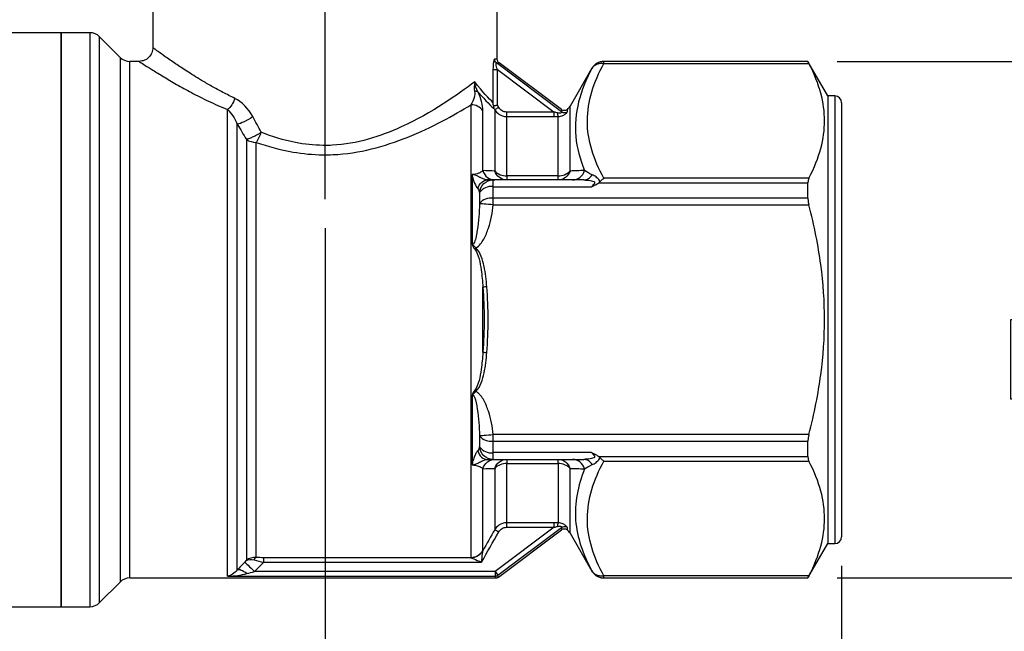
# Model space of a CAD drawing. Header units: inches. Extents: x 0.2 to 10.8, y 0.2 to 8.2.
# Tile 3 of 13: x 2.6 to 4.3, y 1.9 to 2.9. Entities that reach past the tile are written whole.
import ezdxf

# ---------------------------------------------------------------- set-up
doc = ezdxf.new("R2010")
doc.units = ezdxf.units.IN
doc.header["$MEASUREMENT"] = 0
doc.linetypes.add('SLD-Center', pattern=[0.75, 0.6, -0.05, 0.05, -0.05])
doc.linetypes.add('SLD-Solid', pattern=[0])
doc.layers.add('CENTER', color=40, linetype='SLD-Center')
doc.layers.add('DIMENSIONS', color=140, linetype='SLD-Solid', lineweight=25)
doc.styles.add('SLDTEXTSTYLE0', font='TXT', dxfattribs={"width": 0.7})
doc.dimstyles.new('SLDDIMSTYLE0', dxfattribs={"dimtxt": 0.084961, "dimasz": 0.13, "dimexe": 0, "dimexo": 0.0625, "dimgap": 0.02124, "dimtad": 0, "dimtih": 1, "dimtoh": 1, "dimrnd": 1e-09, "dimzin": 12, "dimdsep": 46, "dimtxsty": 'SLDTEXTSTYLE0', "dimsah": 1, "dimcen": 0.09, "dimadec": 0, "dimazin": 3, "dimtfac": 1, "dimtofl": 0, "dimtmove": 0, "dimatfit": 3, "dimfxl": 0, "dimfrac": 2, "dimtolj": 1, "dimtzin": 12, "dimarcsym": 0})
doc.dimstyles.new('SLDDIMSTYLE1', dxfattribs={"dimtxt": 0.084961, "dimasz": 0.13, "dimexe": 0, "dimexo": 0.0625, "dimgap": 0.02124, "dimtad": 0, "dimtih": 1, "dimtoh": 1, "dimrnd": 1e-09, "dimdsep": 46, "dimtxsty": 'SLDTEXTSTYLE0', "dimsah": 1, "dimcen": 0.09, "dimadec": 0, "dimazin": 2, "dimtfac": 1, "dimtmove": 0, "dimatfit": 0, "dimfxl": 0, "dimfrac": 2, "dimtolj": 1, "dimtzin": 12, "dimarcsym": 0})
doc.dimstyles.new('SLDDIMSTYLE2', dxfattribs={"dimtxt": 0.084961, "dimasz": 0.13, "dimexe": 0, "dimexo": 0.0625, "dimgap": 0.02124, "dimtad": 0, "dimtih": 1, "dimtoh": 1, "dimrnd": 1e-09, "dimdsep": 46, "dimtxsty": 'SLDTEXTSTYLE0', "dimsah": 1, "dimcen": 0.09, "dimadec": 0, "dimazin": 2, "dimtfac": 1, "dimtofl": 0, "dimtmove": 0, "dimatfit": 3, "dimfxl": 0, "dimfrac": 2, "dimtolj": 1, "dimtzin": 12, "dimarcsym": 0})

# ---------------------------------------------------------------- blocks, each defined once
blk = doc.blocks.new('_D_1')
at = {"layer": 'DIMENSIONS'}
for p, q in [((3.1024, 2.5435), (3.1024, 1.4717)), ((3.9883, 1.9647), (3.9883, 1.4717)), ((3.1024, 1.5967), (2.8524, 1.5967)), ((3.4242, 1.5967), (3.3956, 1.5967)), ((3.3956, 1.5967), (3.3956, 1.4617)), ((3.6766, 1.5967), (3.7052, 1.5967)), ((3.7052, 1.5967), (3.7052, 1.4617)), ((3.9883, 1.5967), (4.2383, 1.5967)), ((3.3956, 1.4617), (3.4242, 1.4617)), ((3.7052, 1.4617), (3.6766, 1.4617))]:
    blk.add_line(p, q, dxfattribs=at)
for points in [[(3.1024, 1.5967), (2.9724, 1.6167), (2.9724, 1.5767)], [(3.9883, 1.5967), (4.1183, 1.5767), (4.1183, 1.6167)]]:
    blk.add_solid(points, dxfattribs=at)
at = {"layer": 'DIMENSIONS', "char_height": 0.08333, "attachment_point": 1, "style": 'SLDTEXTSTYLE0'}
for s, insert in [('0.89', (3.4242, 1.7231)), ('22.5', (3.4242, 1.5691))]:
    blk.add_mtext(s, dxfattribs=dict(at, insert=insert))
blk = doc.blocks.new('_D_2')
at = {"layer": 'DIMENSIONS'}
for p, q in [((2.2166, 1.9647), (2.2166, 1.0698)), ((3.9883, 1.9647), (3.9883, 1.0698)), ((2.2166, 1.1948), (2.856, 1.1948)), ((2.9712, 1.1948), (2.9426, 1.1948)), ((2.9426, 1.1948), (2.9426, 1.0598)), ((3.2236, 1.1948), (3.2522, 1.1948)), ((3.2522, 1.1948), (3.2522, 1.0598)), ((3.9883, 1.1948), (3.3388, 1.1948)), ((2.9426, 1.0598), (2.9712, 1.0598)), ((3.2522, 1.0598), (3.2236, 1.0598))]:
    blk.add_line(p, q, dxfattribs=at)
for points in [[(2.2166, 1.1948), (2.3466, 1.1748), (2.3466, 1.2148)], [(3.9883, 1.1948), (3.8583, 1.2148), (3.8583, 1.1748)]]:
    blk.add_solid(points, dxfattribs=at)
at = {"layer": 'DIMENSIONS', "char_height": 0.08333, "attachment_point": 1, "style": 'SLDTEXTSTYLE0'}
for s, insert in [('1.77', (2.9712, 1.3212)), ('45.0', (2.9712, 1.1672))]:
    blk.add_mtext(s, dxfattribs=dict(at, insert=insert))
blk = doc.blocks.new('_D_3')
at = {"layer": 'DIMENSIONS'}
for p, q in [((3.9805, 2.8297), (4.5574, 2.8297)), ((4.4324, 2.8297), (4.4324, 2.5404)), ((4.3062, 2.3863), (4.2776, 2.3863)), ((4.2776, 2.3863), (4.2776, 2.2513)), ((4.5586, 2.3863), (4.5872, 2.3863)), ((4.5872, 2.3863), (4.5872, 2.2513)), ((4.2776, 2.2513), (4.3062, 2.2513)), ((4.5872, 2.2513), (4.5586, 2.2513)), ((4.4324, 1.9439), (4.4324, 2.2323)), ((3.9805, 1.9439), (4.5574, 1.9439))]:
    blk.add_line(p, q, dxfattribs=at)
for points in [[(4.4324, 2.8297), (4.4124, 2.6997), (4.4524, 2.6997)], [(4.4324, 1.9439), (4.4524, 2.0739), (4.4124, 2.0739)]]:
    blk.add_solid(points, dxfattribs=at)
at = {"layer": 'DIMENSIONS', "char_height": 0.08333, "attachment_point": 1, "style": 'SLDTEXTSTYLE0'}
for s, insert in [('0.89', (4.3062, 2.5128)), ('22.5', (4.3062, 2.3587))]:
    blk.add_mtext(s, dxfattribs=dict(at, insert=insert))
blk = doc.blocks.new('_D_4')
at = {"layer": 'DIMENSIONS'}
for p, q in [((2.9492, 3.7155), (1.6979, 3.7155)), ((1.8229, 3.7155), (1.8229, 2.9592)), ((1.6967, 2.8051), (1.6681, 2.8051)), ((1.6681, 2.8051), (1.6681, 2.6701)), ((1.9491, 2.8051), (1.9777, 2.8051)), ((1.9777, 2.8051), (1.9777, 2.6701)), ((1.6681, 2.6701), (1.6967, 2.6701)), ((1.9777, 2.6701), (1.9491, 2.6701)), ((1.8229, 1.8947), (1.8229, 2.651)), ((2.4776, 1.8947), (1.6979, 1.8947))]:
    blk.add_line(p, q, dxfattribs=at)
for points in [[(1.8229, 3.7155), (1.8029, 3.5855), (1.8429, 3.5855)], [(1.8229, 1.8947), (1.8429, 2.0247), (1.8029, 2.0247)]]:
    blk.add_solid(points, dxfattribs=at)
at = {"layer": 'DIMENSIONS', "char_height": 0.08333, "attachment_point": 1, "style": 'SLDTEXTSTYLE0'}
for s, insert in [('1.82', (1.6967, 2.9315)), ('46.3', (1.6967, 2.7775))]:
    blk.add_mtext(s, dxfattribs=dict(at, insert=insert))

msp = doc.modelspace()

# ---------------------------------------------------------------- linework, layer by layer
for p, q in [((2.8072, 3.1565), (2.8072, 2.8533)), ((3.3977, 2.8336), (3.3977, 3.1565)), ((2.6497, 2.8789), (2.5276, 2.8789)), ((2.699, 2.8789), (2.6497, 2.8789)), ((2.6497, 2.8789), (2.6497, 1.8947)), ((2.6497, 1.8947), (2.6497, 2.8789)), ((2.699, 2.8789), (2.699, 1.8947)), ((2.751, 2.8366), (2.7157, 2.872)), ((2.7157, 1.9016), (2.7157, 2.872)), ((2.751, 2.8366), (2.751, 1.937)), ((2.7836, 2.8297), (2.7677, 2.8297)), ((2.7677, 1.9439), (2.7677, 2.8297)), ((3.5081, 2.743), (3.3962, 2.827)), ((3.5082, 2.7469), (3.4008, 2.8274)), ((3.9305, 2.8297), (3.5806, 2.8297)), ((3.5806, 2.8294), (3.5806, 2.8297)), ((3.5806, 2.8263), (3.5806, 2.8294)), ((3.9305, 2.8294), (3.5806, 2.8294)), ((3.5806, 2.8263), (3.9321, 2.8263)), ((3.9646, 2.7707), (3.9305, 2.8297)), ((3.9305, 2.8294), (3.9305, 2.8297)), ((3.3904, 2.8158), (3.3904, 2.759)), ((3.3981, 2.7547), (3.3981, 2.8158)), ((3.3981, 2.8158), (3.4955, 2.7428)), ((3.5601, 2.8179), (3.5226, 2.7529)), ((3.9765, 2.7707), (3.9646, 2.7707)), ((3.9646, 2.7707), (3.9646, 2.0029)), ((3.9765, 2.7707), (3.9765, 2.0029)), ((3.3526, 2.7554), (3.3526, 1.9791)), ((3.5226, 2.6417), (3.5226, 2.7529)), ((3.9883, 2.7588), (3.9883, 2.0147)), ((2.9352, 1.947), (2.9352, 2.747)), ((3.373, 2.6424), (3.373, 2.7449)), ((3.3935, 2.7469), (3.3935, 2.7469)), ((3.3935, 2.7469), (3.3935, 2.6417)), ((3.4955, 2.7428), (3.414, 2.7428)), ((2.9519, 1.9576), (2.9519, 2.722)), ((3.414, 2.6335), (3.414, 2.735)), ((3.414, 2.735), (3.4955, 2.735)), ((3.5022, 2.6335), (3.5022, 2.7351)), ((2.9676, 2.6958), (2.9676, 1.9741)), ((2.9843, 1.9792), (2.9843, 2.6907)), ((3.3547, 2.6357), (3.3547, 2.5165)), ((3.5465, 2.6263), (3.3907, 2.6263)), ((3.3907, 2.6148), (3.3907, 2.6263)), ((3.5022, 2.6335), (3.414, 2.6335)), ((3.414, 2.6335), (3.414, 2.6263)), ((3.5022, 2.6263), (3.5022, 2.6335)), ((3.5717, 2.6212), (3.9305, 2.6212)), ((3.9321, 2.6292), (3.5806, 2.6292)), ((3.9305, 2.595), (3.9305, 2.6212)), ((3.3674, 2.6046), (3.3674, 2.5857)), ((3.3907, 2.595), (3.3907, 2.6148)), ((3.3907, 2.6148), (3.5596, 2.6148)), ((3.3907, 2.5839), (3.3907, 2.595)), ((3.9305, 2.595), (3.3907, 2.595)), ((3.3907, 2.5839), (3.9321, 2.5839)), ((3.373, 2.331), (3.373, 2.4426)), ((3.3547, 2.2571), (3.3547, 2.1378)), ((3.3674, 2.1879), (3.3674, 2.1689)), ((3.3907, 2.1786), (3.3907, 2.1897)), ((3.9321, 2.1897), (3.3907, 2.1897)), ((3.3907, 2.1786), (3.9305, 2.1786)), ((3.3907, 2.1588), (3.3907, 2.1786)), ((3.9305, 2.1523), (3.9305, 2.1786)), ((3.5596, 2.1588), (3.3907, 2.1588)), ((3.3907, 2.1473), (3.3907, 2.1588)), ((3.3907, 2.1473), (3.5465, 2.1473)), ((3.414, 2.1473), (3.414, 2.1401)), ((3.5022, 2.1401), (3.5022, 2.1473)), ((3.5717, 2.1523), (3.9305, 2.1523)), ((3.5806, 2.1444), (3.9321, 2.1444)), ((3.373, 1.9907), (3.373, 2.1312)), ((3.3935, 2.1319), (3.3935, 2.0267)), ((3.414, 2.1401), (3.5022, 2.1401)), ((3.414, 2.0386), (3.414, 2.1401)), ((3.5022, 2.1401), (3.5022, 2.0385)), ((3.5226, 2.0207), (3.5226, 2.1319)), ((3.4955, 2.0308), (3.3941, 1.9548)), ((3.3988, 1.9485), (3.5081, 2.0306)), ((3.3998, 1.9455), (3.5081, 2.0267)), ((3.4955, 2.0386), (3.414, 2.0386)), ((3.414, 2.0308), (3.4955, 2.0308)), ((3.5226, 2.0207), (3.5601, 1.9557)), ((3.9305, 1.9439), (3.9646, 2.0029)), ((3.9646, 2.0029), (3.9765, 2.0029)), ((3.3527, 1.9787), (2.9972, 1.9787)), ((2.9972, 1.9709), (3.3708, 1.9709)), ((2.7677, 1.9439), (3.3952, 1.9439)), ((2.9352, 1.947), (3.3941, 1.947)), ((3.3941, 1.9548), (2.9814, 1.9548)), ((3.3941, 1.9548), (3.3941, 1.947)), ((3.3941, 1.9548), (3.3988, 1.9485)), ((3.5601, 1.9559), (3.5601, 1.9557)), ((3.9321, 1.9473), (3.5806, 1.9473)), ((3.5806, 1.9441), (3.5806, 1.9473)), ((3.5806, 1.9441), (3.9305, 1.9441)), ((3.5806, 1.9439), (3.9305, 1.9439)), ((3.9305, 1.9439), (3.9305, 1.9441)), ((2.7157, 1.9016), (2.751, 1.937)), ((2.5276, 1.8947), (2.6497, 1.8947)), ((2.6497, 1.8947), (2.699, 1.8947))]:
    msp.add_line(p, q)
at = {"flags": 128}
for points in [[(3.4003, 2.7508), (3.3991, 2.7529), (3.3981, 2.7547)], [(2.9676, 1.9741), (2.966, 1.9725), (2.9647, 1.9712)]]:
    msp.add_lwpolyline(points, dxfattribs=at)
for centre, radius, start, end in [((2.699, 2.8553), 0.0236, 45, 90), ((2.7677, 2.8533), 0.0236, 225, 270), ((3.9765, 2.7588), 0.0118, 360, 90), ((3.5022, 2.7647), 0.0236, 312.7362, 330), ((2.9838, 2.7192), 0.0284, 235.1781, 270.945), ((3.4128, 2.6602), 0.0267, 223.7429, 272.4629), ((3.5033, 2.6602), 0.0267, 267.5371, 316.2571), ((3.3873, 2.5909), 0.0242, 81.9123, 145.2919), ((3.3871, 2.5702), 0.0251, 81.7208, 141.7751), ((3.3871, 2.2034), 0.0251, 218.2249, 278.2792), ((3.3873, 2.1827), 0.0242, 214.7081, 278.0877), ((3.4128, 2.1134), 0.0267, 87.5371, 136.2571), ((3.5033, 2.1134), 0.0267, 43.7429, 92.4629), ((3.5022, 2.0088), 0.0236, 30, 47.2871), ((3.9765, 2.0147), 0.0118, 270, 0), ((2.7677, 1.9203), 0.0236, 90, 135), ((2.699, 1.9183), 0.0236, 270, 315)]:
    msp.add_arc(centre, radius, start, end)
for points, knots in [([(2.8072, 2.8533), (2.8068, 2.8502), (2.8061, 2.8441), (2.8007, 2.8362), (2.7928, 2.8308), (2.7867, 2.8301), (2.7836, 2.8297)], [0, 0, 0, 0, 0.25011, 0.5000387, 0.7499368, 1, 1, 1, 1]), ([(2.9476, 2.7662), (2.9408, 2.7696), (2.9272, 2.7765), (2.9082, 2.7868), (2.8915, 2.7965), (2.8773, 2.8053), (2.8654, 2.8128), (2.8551, 2.8195), (2.842, 2.8283), (2.828, 2.838), (2.8176, 2.8454), (2.812, 2.8496), (2.8092, 2.8517), (2.8075, 2.8531), (2.8073, 2.8533), (2.8072, 2.8533)], [0, 0, 0, 0, 0.083744, 0.167437, 0.251094, 0.320628, 0.385811, 0.446661, 0.503246, 0.638016, 0.765234, 0.826286, 0.88574, 0.943713, 1, 1, 1, 1]), ([(2.7836, 2.8297), (2.7841, 2.8294), (2.7851, 2.8287), (2.7934, 2.8233), (2.8067, 2.8149), (2.825, 2.8038), (2.8473, 2.7905), (2.8731, 2.7762), (2.9022, 2.7613), (2.9241, 2.7518), (2.9352, 2.747)], [0, 0, 0, 0, 0.120398, 0.241616, 0.365478, 0.494015, 0.620528, 0.746027, 0.87202, 1, 1, 1, 1]), ([(3.3932, 2.8332), (3.3928, 2.8332), (3.3921, 2.8321), (3.3908, 2.8266), (3.3904, 2.8205), (3.3904, 2.8158)], [0, 0, 0, 0, 0.01805126, 0.02707689, 0.0631794, 0.0631794, 0.0631794, 0.0631794]), ([(3.3962, 2.827), (3.3951, 2.8278), (3.3936, 2.8298), (3.3932, 2.8322), (3.3932, 2.8332)], [0, 0, 0, 0, 0.571429, 1, 1, 1, 1]), ([(3.3981, 2.8158), (3.397, 2.819), (3.3958, 2.8231), (3.3956, 2.8265), (3.3959, 2.8271), (3.3962, 2.827)], [0, 0, 0, 0, 0.03610251, 0.04512814, 0.0631794, 0.0631794, 0.0631794, 0.0631794]), ([(3.4008, 2.8273), (3.4004, 2.8277), (3.3994, 2.8285), (3.3985, 2.8301), (3.3978, 2.8318), (3.3977, 2.833), (3.3977, 2.8336)], [0, 0, 0, 0, 0.249906, 0.499994, 0.750085, 1, 1, 1, 1]), ([(3.5806, 2.6292), (3.5719, 2.6453), (3.5647, 2.6616), (3.5547, 2.6945), (3.5521, 2.7111), (3.5525, 2.7609), (3.5632, 2.7942), (3.5806, 2.8263)], [0, 0, 0, 0, 0.25, 0.25, 0.5, 0.5, 1, 1, 1, 1]), ([(3.5806, 2.8297), (3.5785, 2.8295), (3.5744, 2.8292), (3.5687, 2.8267), (3.5637, 2.823), (3.5613, 2.8196), (3.5601, 2.8179)], [0, 0, 0, 0, 0.250096, 0.500027, 0.750012, 1, 1, 1, 1]), ([(3.5806, 2.8294), (3.5797, 2.8294), (3.5778, 2.8293), (3.5749, 2.8288), (3.5721, 2.8279), (3.5693, 2.8266), (3.5666, 2.825), (3.5642, 2.8229), (3.5619, 2.8205), (3.5607, 2.8186), (3.5601, 2.8176)], [0, 0, 0, 0, 0.113789, 0.230774, 0.35096, 0.474349, 0.600944, 0.73075, 0.863768, 1, 1, 1, 1]), ([(3.5601, 2.8176), (3.5606, 2.8183), (3.5614, 2.8195), (3.5628, 2.8211), (3.5643, 2.8224), (3.5658, 2.8234), (3.5672, 2.8242), (3.5694, 2.8252), (3.5725, 2.8262), (3.5766, 2.8267), (3.5793, 2.8264), (3.5806, 2.8263)], [0, 0, 0, 0, 0.1045981, 0.2007672, 0.288394, 0.3674663, 0.4380492, 0.5002656, 0.6786111, 0.8446857, 1, 1, 1, 1]), ([(3.9305, 2.8294), (3.9306, 2.8294), (3.9306, 2.8292), (3.9309, 2.8286), (3.9314, 2.8277), (3.9318, 2.8268), (3.9321, 2.8263)], [0, 0, 0, 0, 0.249002, 0.49583, 0.744763, 1, 1, 1, 1]), ([(3.9321, 2.6292), (3.9416, 2.6476), (3.9482, 2.6644), (3.9569, 2.6967), (3.959, 2.7122), (3.959, 2.7433), (3.9569, 2.7588), (3.9482, 2.7911), (3.9416, 2.8079), (3.9321, 2.8263)], [0, 0, 0, 0, 0.25, 0.25, 0.5, 0.5, 0.75, 0.75, 1, 1, 1, 1]), ([(3.3904, 2.8158), (3.3908, 2.8158), (3.3926, 2.8158), (3.3961, 2.8158), (3.3981, 2.8158)], [0, 0, 0, 0, 0.428571, 1, 1, 1, 1]), ([(3.5601, 2.8176), (3.5399, 2.7802), (3.5234, 2.7215), (3.5396, 2.6618), (3.5474, 2.6425)], [0.2140305, 0.2140305, 0.2140305, 0.2140305, 0.8033324, 1.0900246, 1.0900246, 1.0900246, 1.0900246]), ([(3.5601, 2.8179), (3.5601, 2.8179), (3.5601, 2.818), (3.5601, 2.8178), (3.5601, 2.8176)], [0, 0, 0, 0, 0.12134, 1, 1, 1, 1]), ([(3.3593, 2.7945), (3.3298, 2.7728), (3.2578, 2.7208), (3.1521, 2.6862), (3.0884, 2.6853), (3.046, 2.6898), (3.0116, 2.7007), (2.993, 2.7081)], [4.659336, 4.659336, 4.659336, 4.659336, 5.178575, 5.524735, 5.568005, 5.697814, 5.870894, 5.870894, 5.870894, 5.870894]), ([(3.3593, 2.7945), (3.3593, 2.7945), (3.3593, 2.7945), (3.358, 2.7888), (3.3577, 2.7832), (3.3588, 2.7783)], [-0.00036044, -0.00036044, -0.00036044, -0.00036044, 0, 0, 0.07436772, 0.07436772, 0.07436772, 0.07436772]), ([(3.3645, 2.7775), (3.3619, 2.7825), (3.3601, 2.7884), (3.3593, 2.7945), (3.3593, 2.7945), (3.3593, 2.7945)], [-0.00036044, -0.00036044, -0.00036044, -0.00036044, 0.07400727, 0.07400727, 0.07436772, 0.07436772, 0.07436772, 0.07436772]), ([(3.3588, 2.7783), (3.3596, 2.7748), (3.3586, 2.7663), (3.355, 2.7592), (3.3526, 2.7554)], [0, 0, 0, 0, 0.0551291, 0.1286346, 0.1286346, 0.1286346, 0.1286346]), ([(3.3645, 2.7775), (3.3639, 2.7779), (3.3623, 2.7784), (3.3599, 2.7784), (3.3588, 2.7783)], [0, 0, 0, 0, 0.571429, 1, 1, 1, 1]), ([(3.373, 2.7449), (3.373, 2.7494), (3.3719, 2.7584), (3.3675, 2.7712), (3.3645, 2.7775)], [0, 0, 0, 0, 0.0735055, 0.1286346, 0.1286346, 0.1286346, 0.1286346]), ([(2.9843, 2.6908), (3.0044, 2.6838), (3.0416, 2.6735), (3.0873, 2.6692), (3.1561, 2.6701), (3.2536, 2.698), (3.3234, 2.7374), (3.3526, 2.7553)], [4.791493, 4.791493, 4.791493, 4.791493, 4.964573, 5.094383, 5.137653, 5.483813, 5.870894, 5.870894, 5.870894, 5.870894]), ([(3.373, 2.7449), (3.371, 2.7481), (3.368, 2.7507), (3.3608, 2.7544), (3.3567, 2.7554), (3.3526, 2.7554)], [0, 0, 0, 0, 0.5, 0.5, 1, 1, 1, 1]), ([(3.3917, 2.7529), (3.3914, 2.7538), (3.3909, 2.7559), (3.3906, 2.7579), (3.3904, 2.759)], [0, 0, 0, 0, 0.449542, 1, 1, 1, 1]), ([(3.3981, 2.7547), (3.3976, 2.7545), (3.3966, 2.7542), (3.3952, 2.7539), (3.394, 2.7535), (3.393, 2.7533), (3.3923, 2.7531), (3.3919, 2.753), (3.3917, 2.753)], [0, 0, 0, 0, 0.211787, 0.405675, 0.581293, 0.738663, 0.878177, 1, 1, 1, 1]), ([(3.3935, 2.7469), (3.3934, 2.7472), (3.3929, 2.7481), (3.3924, 2.7496), (3.3919, 2.7514), (3.3917, 2.7525), (3.3917, 2.753)], [0, 0, 0, 0, 0.12665, 0.500092, 0.768537, 1, 1, 1, 1]), ([(3.4003, 2.7508), (3.3984, 2.7497), (3.395, 2.7478), (3.3936, 2.747), (3.3935, 2.7469)], [0, 0, 0, 0, 0.571429, 1, 1, 1, 1]), ([(3.3935, 2.7469), (3.3952, 2.7438), (3.4009, 2.7376), (3.4092, 2.735), (3.414, 2.735)], [0.21000284, 0.21000284, 0.21000284, 0.21000284, 0.22792863, 0.25182967, 0.25182967, 0.25182967, 0.25182967]), ([(3.414, 2.7428), (3.4112, 2.7428), (3.4084, 2.7435), (3.4037, 2.7463), (3.4017, 2.7484), (3.4003, 2.7508)], [0, 0, 0, 0, 0.5, 0.5, 1, 1, 1, 1]), ([(3.414, 2.735), (3.414, 2.7353), (3.414, 2.7371), (3.414, 2.7407), (3.414, 2.7428)], [0, 0, 0, 0, 0.428571, 1, 1, 1, 1]), ([(3.4955, 2.735), (3.4955, 2.7354), (3.4955, 2.7363), (3.4955, 2.7391), (3.4955, 2.7409), (3.4955, 2.7428)], [0, 0, 0, 0, 0.5, 0.5, 1, 1, 1, 1]), ([(3.5081, 2.743), (3.5082, 2.7428), (3.5081, 2.7422), (3.5069, 2.7412), (3.5046, 2.7406), (3.5025, 2.7408), (3.501, 2.7412)], [0.25882483, 0.25882483, 0.25882483, 0.25882483, 0.27335767, 0.2878905, 0.29515692, 0.30968976, 0.30968976, 0.30968976, 0.30968976]), ([(3.501, 2.7412), (3.5011, 2.7395), (3.5014, 2.7367), (3.502, 2.7354), (3.5022, 2.7351)], [0, 0, 0, 0, 0.571429, 1, 1, 1, 1]), ([(3.5022, 2.7351), (3.505, 2.7352), (3.5091, 2.7362), (3.5143, 2.739), (3.5174, 2.742), (3.5182, 2.7433), (3.5182, 2.7436)], [0.25882483, 0.25882483, 0.25882483, 0.25882483, 0.27335767, 0.28062409, 0.29515692, 0.30968976, 0.30968976, 0.30968976, 0.30968976]), ([(3.5182, 2.7474), (3.5175, 2.7468), (3.516, 2.7457), (3.5133, 2.7451), (3.5105, 2.7454), (3.5089, 2.7464), (3.5081, 2.7469)], [0, 0, 0, 0, 0.250267, 0.500068, 0.750035, 1, 1, 1, 1]), ([(3.5182, 2.7436), (3.517, 2.7425), (3.5136, 2.7409), (3.5098, 2.7418), (3.5081, 2.743)], [0, 0, 0, 0, 0.428571, 1, 1, 1, 1]), ([(2.993, 2.7081), (2.9922, 2.7075), (2.9906, 2.7065), (2.9882, 2.7051), (2.9859, 2.7037), (2.9828, 2.7019), (2.9794, 2.7003), (2.9759, 2.6986), (2.9728, 2.6974), (2.9699, 2.6964), (2.9684, 2.696), (2.9676, 2.6958)], [0, 0, 0, 0, 0.0998998, 0.1783547, 0.2502577, 0.3568668, 0.5000948, 0.6081455, 0.7499286, 0.862517, 1, 1, 1, 1]), ([(2.9843, 2.6907), (2.9847, 2.6913), (2.9855, 2.6924), (2.9872, 2.6949), (2.9892, 2.6984), (2.991, 2.7023), (2.9922, 2.7056), (2.9927, 2.7073), (2.993, 2.7081)], [0, 0, 0, 0, 0.13271, 0.250212, 0.499998, 0.749784, 0.87452, 1, 1, 1, 1]), ([(3.3676, 2.6386), (3.367, 2.6384), (3.3634, 2.6369), (3.3588, 2.6359), (3.3547, 2.6357)], [0.9443467, 0.9443467, 0.9443467, 0.9443467, 0.95641194, 1.0188842, 1.0188842, 1.0188842, 1.0188842]), ([(3.3547, 2.6357), (3.3548, 2.6342), (3.3551, 2.6328), (3.3557, 2.63), (3.3561, 2.6287), (3.3572, 2.625), (3.358, 2.6227), (3.3607, 2.6165), (3.3626, 2.6134), (3.3642, 2.6116)], [0, 0, 0, 0, 0.125, 0.125, 0.25, 0.25, 0.5, 0.5, 1, 1, 1, 1]), ([(3.381, 2.6263), (3.3804, 2.6263), (3.379, 2.6264), (3.3765, 2.6271), (3.3738, 2.6281), (3.3713, 2.6293), (3.369, 2.6304), (3.3673, 2.6313), (3.3653, 2.6323), (3.3632, 2.6333), (3.361, 2.6343), (3.3591, 2.635), (3.3573, 2.6354), (3.3565, 2.6356), (3.3552, 2.6357), (3.3551, 2.6357), (3.3549, 2.6357), (3.3547, 2.6357)], [-0.0002102, -0.0002102, -0.0002102, -0.0002102, 0.0158248, 0.0318599, 0.0478949, 0.0639299, 0.0719474, 0.0799649, 0.0879824, 0.0959999, 0.1040174, 0.1080262, 0.1100306, 0.112035, 0.112035, 0.112035, 0.1122451, 0.1122451, 0.1122451, 0.1122451]), ([(3.5736, 2.623), (3.5734, 2.6238), (3.5727, 2.6259), (3.5704, 2.6289), (3.5661, 2.6325), (3.5626, 2.6344), (3.5604, 2.6354)], [0.04910422, 0.04910422, 0.04910422, 0.04910422, 0.06019804, 0.08026477, 0.1003315, 0.14046496, 0.14046496, 0.14046496, 0.14046496]), ([(3.5465, 2.6263), (3.55, 2.6263), (3.5553, 2.6259), (3.5616, 2.6246), (3.5649, 2.623), (3.5649, 2.6206), (3.5626, 2.6179), (3.5606, 2.6159), (3.5596, 2.6148)], [0, 0, 0, 0, 0.0401335, 0.0602002, 0.0802669, 0.1003337, 0.1204004, 0.140465, 0.140465, 0.140465, 0.140465]), ([(3.5596, 2.6148), (3.5608, 2.6154), (3.563, 2.6163), (3.5662, 2.6179), (3.5691, 2.6194), (3.5708, 2.6206), (3.5717, 2.6213)], [0, 0, 0, 0, 0.2879, 0.53018, 0.763252, 1, 1, 1, 1]), ([(3.9321, 2.6292), (3.9319, 2.6287), (3.9314, 2.6279), (3.931, 2.6262), (3.9307, 2.6245), (3.9306, 2.6228), (3.9306, 2.6218), (3.9305, 2.6212)], [0, 0, 0, 0, 0.225476, 0.448802, 0.67292, 0.837836, 1, 1, 1, 1]), ([(3.3674, 2.5857), (3.367, 2.5709), (3.3655, 2.5534), (3.3625, 2.5346), (3.3611, 2.5274), (3.3594, 2.5205), (3.3569, 2.516), (3.3554, 2.5159), (3.3547, 2.5165)], [0.0938727, 0.0938727, 0.0938727, 0.0938727, 0.224972, 0.2413594, 0.2577468, 0.2905216, 0.306909, 0.3232965, 0.3232965, 0.3232965, 0.3232965]), ([(3.3612, 2.51), (3.3643, 2.5115), (3.3668, 2.514), (3.3711, 2.5192), (3.373, 2.5221), (3.3779, 2.531), (3.3805, 2.5374), (3.3871, 2.5567), (3.3897, 2.5703), (3.3907, 2.5839)], [0, 0, 0, 0, 0.125, 0.125, 0.25, 0.25, 0.5, 0.5, 1, 1, 1, 1]), ([(3.9305, 2.595), (3.9306, 2.5941), (3.9306, 2.5924), (3.9309, 2.5896), (3.9314, 2.5868), (3.9318, 2.5849), (3.9321, 2.5839)], [0, 0, 0, 0, 0.249002, 0.49583, 0.744763, 1, 1, 1, 1]), ([(3.9321, 2.1897), (3.9416, 2.2264), (3.9482, 2.2601), (3.9569, 2.3248), (3.959, 2.3558), (3.959, 2.4178), (3.9569, 2.4488), (3.9482, 2.5135), (3.9416, 2.5472), (3.9321, 2.5839)], [0, 0, 0, 0, 0.25, 0.25, 0.5, 0.5, 0.75, 0.75, 1, 1, 1, 1]), ([(3.3547, 2.5165), (3.3547, 2.5164), (3.3547, 2.5164), (3.3551, 2.513), (3.3571, 2.5102), (3.3591, 2.5078)], [-0.02794877, -0.02794877, -0.02794877, -0.02794877, -0.02768405, -0.02768405, 0, 0, 0, 0]), ([(3.3612, 2.51), (3.359, 2.5118), (3.3571, 2.5134), (3.3547, 2.5164), (3.3547, 2.5164), (3.3547, 2.5165)], [-0.02794877, -0.02794877, -0.02794877, -0.02794877, -0.00026473, -0.00026473, 0, 0, 0, 0]), ([(3.3612, 2.51), (3.3608, 2.5096), (3.3601, 2.5088), (3.3594, 2.5081), (3.3591, 2.5078)], [0, 0, 0, 0, 0.571429, 1, 1, 1, 1]), ([(3.3591, 2.5078), (3.3627, 2.5033), (3.3669, 2.4912), (3.3711, 2.469), (3.3724, 2.4525), (3.373, 2.4426)], [0, 0, 0, 0, 0.0510557, 0.1021115, 0.1786951, 0.1786951, 0.1786951, 0.1786951]), ([(3.3799, 2.4432), (3.3789, 2.4548), (3.3776, 2.4667), (3.3739, 2.4839), (3.3723, 2.4895), (3.3681, 2.5006), (3.3654, 2.5059), (3.3612, 2.51)], [0, 0, 0, 0, 0.5, 0.5, 0.75, 0.75, 1, 1, 1, 1]), ([(3.3799, 2.4432), (3.3787, 2.4431), (3.3759, 2.4428), (3.3738, 2.4427), (3.373, 2.4426)], [0, 0, 0, 0, 0.428571, 1, 1, 1, 1]), ([(3.373, 2.331), (3.3724, 2.3211), (3.3711, 2.3045), (3.3669, 2.2824), (3.3627, 2.2703), (3.3591, 2.2658)], [0, 0, 0, 0, 0.0765836, 0.1276393, 0.1786951, 0.1786951, 0.1786951, 0.1786951]), ([(3.3612, 2.2636), (3.3654, 2.2677), (3.3681, 2.273), (3.3723, 2.2841), (3.3739, 2.2897), (3.3776, 2.3069), (3.3789, 2.3187), (3.3799, 2.3304)], [0, 0, 0, 0, 0.25, 0.25, 0.5, 0.5, 1, 1, 1, 1]), ([(3.373, 2.331), (3.3738, 2.3309), (3.3759, 2.3307), (3.3787, 2.3305), (3.3799, 2.3304)], [0, 0, 0, 0, 0.571429, 1, 1, 1, 1]), ([(3.3591, 2.2658), (3.3571, 2.2634), (3.3551, 2.2606), (3.3547, 2.2572), (3.3547, 2.2571), (3.3547, 2.2571)], [-0.02768405, -0.02768405, -0.02768405, -0.02768405, 0, 0, 0.00026472, 0.00026472, 0.00026472, 0.00026472]), ([(3.3547, 2.2571), (3.3547, 2.2571), (3.3547, 2.2572), (3.3571, 2.2602), (3.359, 2.2618), (3.3612, 2.2636)], [-0.02768405, -0.02768405, -0.02768405, -0.02768405, -0.02741932, -0.02741932, 0.00026472, 0.00026472, 0.00026472, 0.00026472]), ([(3.3591, 2.2658), (3.3594, 2.2655), (3.3601, 2.2648), (3.3608, 2.264), (3.3612, 2.2636)], [0, 0, 0, 0, 0.428571, 1, 1, 1, 1]), ([(3.3907, 2.1897), (3.3897, 2.2033), (3.3864, 2.2201), (3.3804, 2.2361), (3.3777, 2.2425), (3.3763, 2.2456), (3.373, 2.2516), (3.3702, 2.2559), (3.3667, 2.2595), (3.3641, 2.2617), (3.3628, 2.2628), (3.3612, 2.2636)], [0, 0, 0, 0, 0.5, 0.625, 0.625, 0.75, 0.75, 0.875, 0.9375, 0.9375, 1, 1, 1, 1]), ([(3.3547, 2.2571), (3.3557, 2.258), (3.3573, 2.2572), (3.3608, 2.2495), (3.365, 2.2258), (3.367, 2.2027), (3.3674, 2.1879)], [0.0303791, 0.0303791, 0.0303791, 0.0303791, 0.0549602, 0.0631539, 0.1287035, 0.2598026, 0.2598026, 0.2598026, 0.2598026]), ([(3.9321, 2.1897), (3.9319, 2.1888), (3.9314, 2.1871), (3.931, 2.1846), (3.9307, 2.1823), (3.9306, 2.1803), (3.9306, 2.1792), (3.9305, 2.1786)], [0, 0, 0, 0, 0.225476, 0.448802, 0.67292, 0.837836, 1, 1, 1, 1]), ([(3.3642, 2.162), (3.3633, 2.1609), (3.3617, 2.1587), (3.3597, 2.1548), (3.3581, 2.1512), (3.3567, 2.1473), (3.3557, 2.1436), (3.3551, 2.1409), (3.3549, 2.1394), (3.3548, 2.1386), (3.3547, 2.1381), (3.3547, 2.1379), (3.3547, 2.1379), (3.3547, 2.1379), (3.3547, 2.1378)], [-0.1124553, -0.1124553, -0.1124553, -0.1124553, -0.0803853, -0.0643503, -0.0483153, -0.0322802, -0.0162452, -0.0082277, -0.0042189, -0.0022146, -0.0002102, -0.0002102, -0.0002102, 0, 0, 0, 0]), ([(3.3547, 2.1378), (3.3549, 2.1379), (3.3551, 2.1379), (3.3552, 2.1379), (3.3565, 2.138), (3.3573, 2.1382), (3.3591, 2.1386), (3.361, 2.1393), (3.3641, 2.1406), (3.3673, 2.1423), (3.3707, 2.1441), (3.3738, 2.1455), (3.3774, 2.1469), (3.3797, 2.1473), (3.381, 2.1473)], [-0.1124553, -0.1124553, -0.1124553, -0.1124553, -0.1122451, -0.1122451, -0.1122451, -0.1102408, -0.1082364, -0.1042276, -0.0962101, -0.0801751, -0.0641401, -0.0481051, -0.03207, 0, 0, 0, 0]), ([(3.5596, 2.1588), (3.5606, 2.1577), (3.5621, 2.1562), (3.5639, 2.1541), (3.565, 2.1524), (3.5646, 2.1505), (3.5616, 2.149), (3.5569, 2.148), (3.5517, 2.1474), (3.5482, 2.1473), (3.5465, 2.1473)], [-0.1404674, -0.1404674, -0.1404674, -0.1404674, -0.120403, -0.1103694, -0.0953191, -0.0802687, -0.0602015, -0.0401343, -0.0200672, 0, 0, 0, 0]), ([(3.5806, 1.9473), (3.5719, 1.9634), (3.5647, 1.9797), (3.5548, 2.0126), (3.5521, 2.0292), (3.5525, 2.079), (3.5632, 2.1123), (3.5806, 2.1444)], [0, 0, 0, 0, 0.25, 0.25, 0.5, 0.5, 1, 1, 1, 1]), ([(3.5596, 2.1588), (3.5608, 2.1582), (3.5631, 2.1572), (3.5663, 2.1557), (3.5692, 2.1541), (3.5709, 2.1529), (3.5717, 2.1523)], [0, 0, 0, 0, 0.301109, 0.530184, 0.778984, 1, 1, 1, 1]), ([(3.5604, 2.1382), (3.5615, 2.1387), (3.5638, 2.1398), (3.5672, 2.142), (3.5704, 2.1447), (3.5727, 2.1477), (3.5734, 2.1498), (3.5736, 2.1506)], [-0.09133565, -0.09133565, -0.09133565, -0.09133565, -0.07126848, -0.05120131, -0.03113414, -0.01106697, 0, 0, 0, 0]), ([(3.5717, 2.1523), (3.5721, 2.1521), (3.5728, 2.1515), (3.5733, 2.1509), (3.5736, 2.1506)], [0, 0, 0, 0, 0.507576, 1, 1, 1, 1]), ([(3.9305, 2.1523), (3.9306, 2.1515), (3.9306, 2.1499), (3.9309, 2.1478), (3.9314, 2.1459), (3.9318, 2.1449), (3.9321, 2.1444)], [0, 0, 0, 0, 0.249002, 0.49583, 0.744763, 1, 1, 1, 1]), ([(3.9321, 1.9473), (3.9416, 1.9657), (3.9482, 1.9825), (3.9569, 2.0148), (3.959, 2.0303), (3.959, 2.0613), (3.9569, 2.0768), (3.9482, 2.1092), (3.9416, 2.126), (3.9321, 2.1444)], [0, 0, 0, 0, 0.25, 0.25, 0.5, 0.5, 0.75, 0.75, 1, 1, 1, 1]), ([(3.3547, 2.1378), (3.3588, 2.1376), (3.3634, 2.1367), (3.367, 2.1352), (3.3676, 2.1349)], [0.07478361, 0.07478361, 0.07478361, 0.07478361, 0.13725588, 0.14932112, 0.14932112, 0.14932112, 0.14932112]), ([(3.5475, 2.1311), (3.536, 2.1019), (3.524, 2.0419), (3.5449, 1.984), (3.5601, 1.9559)], [0.7246872, 0.7246872, 0.7246872, 0.7246872, 1.1586575, 1.6006283, 1.6006283, 1.6006283, 1.6006283]), ([(3.414, 2.0386), (3.4092, 2.0386), (3.401, 2.036), (3.3952, 2.0297), (3.3935, 2.0267)], [-0.04187709, -0.04187709, -0.04187709, -0.04187709, -0.01794732, 0, 0, 0, 0]), ([(3.3935, 2.0267), (3.3937, 2.0266), (3.3955, 2.0256), (3.3989, 2.0236), (3.4003, 2.0228)], [0, 0, 0, 0, 0.571429, 1, 1, 1, 1]), ([(3.4003, 2.0228), (3.4017, 2.0252), (3.4037, 2.0273), (3.4084, 2.0301), (3.4112, 2.0308), (3.414, 2.0308)], [0, 0, 0, 0, 0.5, 0.5, 1, 1, 1, 1]), ([(3.414, 2.0308), (3.414, 2.0324), (3.414, 2.036), (3.414, 2.0382), (3.414, 2.0386)], [0, 0, 0, 0, 0.428571, 1, 1, 1, 1]), ([(3.4955, 2.0308), (3.4955, 2.0326), (3.4955, 2.0345), (3.4955, 2.0373), (3.4955, 2.0382), (3.4955, 2.0386)], [0, 0, 0, 0, 0.5, 0.5, 1, 1, 1, 1]), ([(3.5022, 2.0385), (3.502, 2.0382), (3.5014, 2.0369), (3.5011, 2.0341), (3.501, 2.0324)], [0, 0, 0, 0, 0.428571, 1, 1, 1, 1]), ([(3.501, 2.0324), (3.5025, 2.0328), (3.5053, 2.033), (3.5079, 2.0318), (3.5082, 2.0308), (3.5081, 2.0306)], [0.3096902, 0.3096902, 0.3096902, 0.3096902, 0.32422302, 0.33875584, 0.36055508, 0.36055508, 0.36055508, 0.36055508]), ([(3.5182, 2.03), (3.5182, 2.0304), (3.5169, 2.0326), (3.5106, 2.0371), (3.505, 2.0384), (3.5022, 2.0385)], [0.3096902, 0.3096902, 0.3096902, 0.3096902, 0.33148943, 0.34602226, 0.36055508, 0.36055508, 0.36055508, 0.36055508]), ([(3.5081, 2.0306), (3.5098, 2.0318), (3.5136, 2.0327), (3.517, 2.0311), (3.5182, 2.03)], [0, 0, 0, 0, 0.571429, 1, 1, 1, 1]), ([(3.5081, 2.0267), (3.5089, 2.0272), (3.5105, 2.0281), (3.5133, 2.0284), (3.516, 2.0279), (3.5175, 2.0268), (3.5182, 2.0262)], [0, 0, 0, 0, 0.2499647, 0.4999321, 0.749733, 1, 1, 1, 1]), ([(2.9843, 1.9792), (2.9777, 1.9796), (2.9719, 1.9776), (2.9676, 1.9741), (2.9676, 1.9741), (2.9676, 1.9741)], [-0.03940256, -0.03940256, -0.03940256, -0.03940256, 0, 0, 0.00035681, 0.00035681, 0.00035681, 0.00035681]), ([(2.9676, 1.9741), (2.9676, 1.9741), (2.9676, 1.9741), (2.9706, 1.976), (2.9752, 1.9765), (2.9808, 1.9748)], [-0.03940256, -0.03940256, -0.03940256, -0.03940256, -0.03904575, -0.03904575, 0.00035681, 0.00035681, 0.00035681, 0.00035681]), ([(2.9972, 1.9709), (2.9972, 1.973), (2.9972, 1.9767), (2.9972, 1.9784), (2.9972, 1.9787)], [0, 0, 0, 0, 0.571429, 1, 1, 1, 1]), ([(3.3526, 1.9791), (3.3567, 1.9791), (3.3608, 1.9802), (3.368, 1.9842), (3.371, 1.9872), (3.373, 1.9907)], [0, 0, 0, 0, 0.5, 0.5, 1, 1, 1, 1]), ([(3.3527, 1.9787), (3.3573, 1.9787), (3.3655, 1.9813), (3.3712, 1.9874), (3.373, 1.9904)], [0, 0, 0, 0, 0.571429, 1, 1, 1, 1]), ([(3.3527, 1.9787), (3.353, 1.9785), (3.3541, 1.978), (3.3593, 1.9758), (3.3658, 1.973), (3.3707, 1.9709), (3.3707, 1.9709), (3.3708, 1.9709)], [-0.1222943, -0.1222943, -0.1222943, -0.1222943, -0.097948, -0.0736017, -0.0005629, -0.0005629, 0, 0, 0, 0]), ([(3.3708, 1.9709), (3.3708, 1.9709), (3.3708, 1.971), (3.3714, 1.9762), (3.3722, 1.9833), (3.3728, 1.9889), (3.3729, 1.9901), (3.373, 1.9904)], [-0.1222943, -0.1222943, -0.1222943, -0.1222943, -0.1217314, -0.1217314, -0.0486926, -0.0243463, 0, 0, 0, 0]), ([(2.9519, 1.9576), (2.9471, 1.9517), (2.9411, 1.9481), (2.9352, 1.947), (2.9352, 1.947), (2.9352, 1.947)], [0, 0, 0, 0, 0.1158138, 0.1158138, 0.1164453, 0.1164453, 0.1164453, 0.1164453]), ([(2.9352, 1.947), (2.9352, 1.947), (2.9353, 1.947), (2.947, 1.9473), (2.959, 1.9487), (2.9686, 1.9514)], [0, 0, 0, 0, 0.0006315, 0.0006315, 0.1164453, 0.1164453, 0.1164453, 0.1164453]), ([(3.3941, 1.947), (3.3946, 1.947), (3.3958, 1.9471), (3.3974, 1.9476), (3.3983, 1.9482), (3.3988, 1.9485)], [0, 0, 0, 0, 0.333409, 0.666591, 1, 1, 1, 1]), ([(3.5806, 1.9473), (3.5796, 1.9472), (3.5776, 1.947), (3.5746, 1.9471), (3.5715, 1.9477), (3.5679, 1.9489), (3.5637, 1.9513), (3.5614, 1.9542), (3.5601, 1.9559)], [0, 0, 0, 0, 0.115735, 0.237286, 0.365424, 0.50066, 0.712305, 1, 1, 1, 1]), ([(3.5601, 1.9559), (3.5607, 1.9551), (3.5617, 1.9534), (3.5637, 1.9512), (3.5658, 1.9493), (3.5681, 1.9476), (3.5705, 1.9463), (3.573, 1.9453), (3.5756, 1.9446), (3.5781, 1.9442), (3.5798, 1.9442), (3.5806, 1.9441)], [0, 0, 0, 0, 0.121257, 0.239973, 0.356151, 0.46979, 0.580894, 0.689464, 0.795504, 0.899015, 1, 1, 1, 1]), ([(3.5601, 1.9557), (3.5613, 1.954), (3.5637, 1.9506), (3.5687, 1.9468), (3.5744, 1.9443), (3.5785, 1.944), (3.5806, 1.9439)], [0, 0, 0, 0, 0.249988, 0.499973, 0.749904, 1, 1, 1, 1]), ([(3.5806, 1.9439), (3.5806, 1.9439), (3.5806, 1.9438), (3.5806, 1.944), (3.5806, 1.9441)], [0, 0, 0, 0, 0.118955, 1, 1, 1, 1]), ([(3.9321, 1.9473), (3.9319, 1.9469), (3.9314, 1.9461), (3.931, 1.9452), (3.9307, 1.9446), (3.9306, 1.9443), (3.9306, 1.9442), (3.9305, 1.9441)], [0, 0, 0, 0, 0.225476, 0.448802, 0.67292, 0.837836, 1, 1, 1, 1])]:
    msp.add_open_spline(points, degree=3, knots=knots)
for points in [[(3.3977, 2.8336), (3.3977, 2.8336), (3.3962, 2.8335), (3.3932, 2.8332)], [(3.3962, 2.827), (3.3993, 2.8272), (3.4008, 2.8273), (3.4008, 2.8273)], [(3.3904, 2.759), (3.3837, 2.7657), (3.3725, 2.7777), (3.3593, 2.7945)], [(3.3645, 2.7775), (3.3651, 2.7769), (3.3657, 2.7762), (3.3662, 2.7756)], [(3.3662, 2.7756), (3.3778, 2.7623), (3.3874, 2.7527), (3.3935, 2.7469)], [(2.9476, 2.7662), (2.9463, 2.7623), (2.9427, 2.7546), (2.9377, 2.7489), (2.9352, 2.747)], [(2.9785, 2.7349), (2.9709, 2.7488), (2.9598, 2.7603), (2.9476, 2.7662)], [(2.9352, 2.747), (2.9418, 2.7414), (2.9478, 2.7325), (2.9519, 2.722)], [(3.501, 2.7412), (3.4992, 2.7417), (3.4973, 2.7422), (3.4955, 2.7428)], [(3.5081, 2.7469), (3.5081, 2.7469), (3.5081, 2.7456), (3.5081, 2.743)], [(3.5182, 2.7436), (3.5182, 2.7461), (3.5182, 2.7474), (3.5182, 2.7474)], [(2.9785, 2.7349), (2.9741, 2.7317), (2.9636, 2.7255), (2.9548, 2.7224), (2.9519, 2.722)], [(2.9519, 2.722), (2.9571, 2.7134), (2.9624, 2.7046), (2.9676, 2.6958)], [(2.993, 2.7081), (2.9882, 2.7171), (2.9834, 2.726), (2.9785, 2.7349)], [(3.4955, 2.735), (3.4977, 2.735), (3.5, 2.7351), (3.5022, 2.7351)], [(3.373, 2.6424), (3.3717, 2.641), (3.3699, 2.6397), (3.3676, 2.6386)], [(3.373, 2.6424), (3.3745, 2.6377), (3.3801, 2.6295), (3.389, 2.6263), (3.3935, 2.6263)], [(3.3935, 2.6417), (3.3869, 2.6419), (3.3801, 2.6422), (3.373, 2.6424)], [(3.414, 2.6263), (3.4095, 2.6263), (3.4007, 2.6293), (3.395, 2.6372), (3.3935, 2.6417)], [(3.5226, 2.6417), (3.5211, 2.6372), (3.5154, 2.6293), (3.5066, 2.6263), (3.5022, 2.6263)], [(3.5474, 2.6425), (3.5389, 2.6423), (3.5306, 2.642), (3.5226, 2.6417)], [(3.5269, 2.6263), (3.5314, 2.6263), (3.5404, 2.6295), (3.546, 2.6378), (3.5474, 2.6425)], [(3.5465, 2.6263), (3.5491, 2.6263), (3.5545, 2.6279), (3.5588, 2.6326), (3.5604, 2.6354)], [(3.5604, 2.6354), (3.5553, 2.6376), (3.5509, 2.6401), (3.5474, 2.6425)], [(3.3642, 2.6116), (3.3669, 2.6202), (3.3738, 2.6263), (3.381, 2.6263)], [(3.3674, 2.6046), (3.3679, 2.6105), (3.3734, 2.6217), (3.3849, 2.6263), (3.3907, 2.6263)], [(3.3907, 2.6263), (3.3895, 2.6263), (3.3862, 2.6263), (3.381, 2.6263)], [(3.5717, 2.6213), (3.5724, 2.6218), (3.573, 2.6224), (3.5736, 2.623)], [(3.5736, 2.623), (3.5747, 2.6242), (3.5757, 2.6253), (3.5769, 2.6263)], [(3.5806, 2.6292), (3.5794, 2.6284), (3.5781, 2.6274), (3.5769, 2.6263)], [(3.3642, 2.6116), (3.3659, 2.6096), (3.367, 2.6071), (3.3674, 2.6046)], [(3.3907, 2.5839), (3.3851, 2.5843), (3.3739, 2.5852), (3.3682, 2.5856), (3.3674, 2.5857)], [(3.373, 2.4426), (3.376, 2.4055), (3.376, 2.3681), (3.373, 2.331)], [(3.3799, 2.3304), (3.3829, 2.3679), (3.3829, 2.4057), (3.3799, 2.4432)], [(3.3674, 2.1879), (3.3682, 2.188), (3.3739, 2.1884), (3.3851, 2.1893), (3.3907, 2.1897)], [(3.3674, 2.1689), (3.367, 2.1665), (3.3659, 2.164), (3.3642, 2.162)], [(3.3642, 2.162), (3.3655, 2.1577), (3.3702, 2.1501), (3.3774, 2.1473), (3.381, 2.1473)], [(3.3907, 2.1473), (3.3849, 2.1473), (3.3734, 2.1519), (3.3679, 2.1631), (3.3674, 2.1689)], [(3.373, 2.1312), (3.3745, 2.1358), (3.3801, 2.1441), (3.389, 2.1473), (3.3935, 2.1473)], [(3.381, 2.1473), (3.3862, 2.1473), (3.3895, 2.1473), (3.3907, 2.1473)], [(3.3935, 2.1319), (3.395, 2.1364), (3.4007, 2.1443), (3.4095, 2.1473), (3.414, 2.1473)], [(3.5022, 2.1473), (3.5066, 2.1473), (3.5154, 2.1443), (3.5211, 2.1364), (3.5226, 2.1319)], [(3.5474, 2.1311), (3.546, 2.1357), (3.5404, 2.1441), (3.5314, 2.1473), (3.5269, 2.1473)], [(3.5604, 2.1382), (3.5588, 2.141), (3.5545, 2.1456), (3.5491, 2.1473), (3.5465, 2.1473)], [(3.5769, 2.1473), (3.5757, 2.1483), (3.5747, 2.1494), (3.5736, 2.1506)], [(3.5769, 2.1473), (3.5781, 2.1462), (3.5794, 2.1452), (3.5806, 2.1444)], [(3.3676, 2.1349), (3.3699, 2.1339), (3.3717, 2.1326), (3.373, 2.1312)], [(3.373, 2.1312), (3.3801, 2.1314), (3.3869, 2.1316), (3.3935, 2.1319)], [(3.5226, 2.1319), (3.5306, 2.1316), (3.5389, 2.1313), (3.5474, 2.1311)], [(3.5474, 2.1311), (3.5509, 2.1335), (3.5553, 2.1359), (3.5604, 2.1382)], [(3.3935, 2.0267), (3.3867, 2.0147), (3.3799, 2.0027), (3.373, 1.9907)], [(3.5022, 2.0385), (3.5, 2.0385), (3.4977, 2.0386), (3.4955, 2.0386)], [(3.4955, 2.0308), (3.4973, 2.0314), (3.4992, 2.0319), (3.501, 2.0324)], [(3.5081, 2.0306), (3.5081, 2.028), (3.5081, 2.0267), (3.5081, 2.0267)], [(3.5182, 2.0262), (3.5182, 2.0262), (3.5182, 2.0275), (3.5182, 2.03)], [(3.3708, 1.9709), (3.3806, 1.9882), (3.3905, 2.0055), (3.4003, 2.0228)], [(2.9808, 1.9748), (2.9816, 1.9771), (2.9829, 1.9788), (2.9843, 1.9792)], [(2.9972, 1.9787), (2.9927, 1.9787), (2.9881, 1.9788), (2.9843, 1.9792)], [(3.3526, 1.9791), (3.3526, 1.9789), (3.3526, 1.9788), (3.3527, 1.9787)], [(3.373, 1.9904), (3.373, 1.9905), (3.373, 1.9906), (3.373, 1.9907)], [(2.9647, 1.9712), (2.9603, 1.9667), (2.9559, 1.962), (2.9519, 1.9576)], [(2.9686, 1.9514), (2.9616, 1.9565), (2.9548, 1.959), (2.9519, 1.9576)], [(2.9647, 1.9712), (2.9653, 1.9707), (2.9693, 1.9667), (2.9774, 1.9587), (2.9814, 1.9548)], [(2.9808, 1.9748), (2.9857, 1.9734), (2.9916, 1.972), (2.9972, 1.9709)], [(2.9814, 1.9548), (2.9867, 1.9601), (2.992, 1.9655), (2.9972, 1.9709)], [(2.9686, 1.9514), (2.9726, 1.9525), (2.977, 1.9536), (2.9814, 1.9548)], [(3.3941, 1.947), (3.3948, 1.9449), (3.3951, 1.9439), (3.3951, 1.9439)], [(3.3951, 1.9439), (3.3959, 1.944), (3.3976, 1.9441), (3.3991, 1.945), (3.3998, 1.9455)], [(3.3998, 1.9455), (3.3998, 1.9455), (3.3995, 1.9465), (3.3988, 1.9485)]]:
    msp.add_open_spline(points, degree=3)
at = {"layer": 'CENTER'}
msp.add_line((3.1024, 2.5935), (3.1024, 3.4065), dxfattribs=at)

# ---------------------------------------------------------------- dimensions: what is measured, and where the dimension line sits
at = {"layer": 'DIMENSIONS'}
for base, p1, p2, dimstyle, picture, middle in [((1.8229, 3.7155), (2.5276, 1.8947), (2.9992, 3.7155), 'SLDDIMSTYLE0', '_D_4', (1.8229, 2.8051)), ((4.4324, 1.9439), (3.9305, 2.8297), (3.9305, 1.9439), 'SLDDIMSTYLE2', '_D_3', (4.4324, 2.3863))]:
    dim = msp.add_linear_dim(base=base, p1=p1, p2=p2, angle=90, dimstyle=dimstyle, dxfattribs=at)
    dim.commit()
    dim.dimension.update_dxf_attribs({"geometry": picture, "text_midpoint": middle, "dimtype": 160})
for base, p1, p2, dimstyle, picture, middle in [((3.9883, 1.5967), (3.1024, 2.5935), (3.9883, 2.0147), 'SLDDIMSTYLE1', '_D_1', (3.5504, 1.5967)), ((2.2166, 1.1948), (3.9883, 2.0147), (2.2166, 2.0147), 'SLDDIMSTYLE0', '_D_2', (3.0974, 1.1948))]:
    dim = msp.add_linear_dim(base=base, p1=p1, p2=p2, dimstyle=dimstyle, dxfattribs=at)
    dim.commit()
    dim.dimension.update_dxf_attribs({"geometry": picture, "text_midpoint": middle, "dimtype": 160})

doc.saveas('drawing.dxf')
